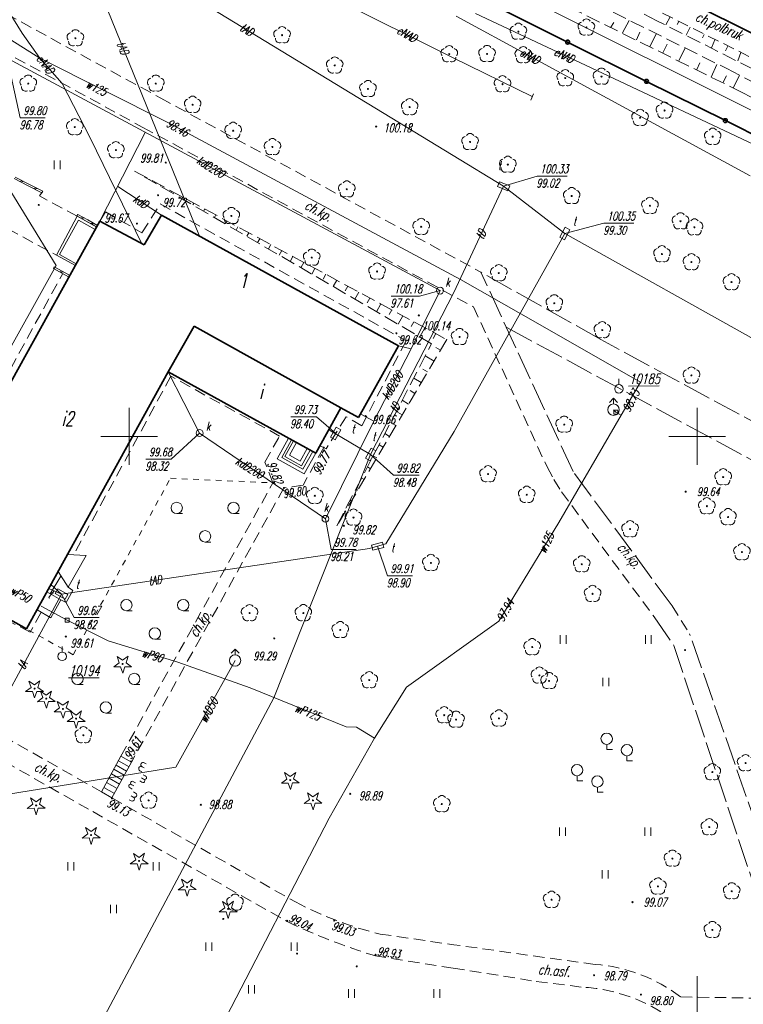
# Model space of a CAD drawing. Header units: metres. Extents: x 7502830 to 7503431, y 5814286 to 5814698.
# Tile 5 of 20: x 7502940 to 7503004, y 5814550 to 5814637. Entities that reach past the tile are written whole.
import ezdxf
from ezdxf.enums import TextEntityAlignment as Align

# ---------------------------------------------------------------- set-up
doc = ezdxf.new("R2010")
doc.units = ezdxf.units.M
doc.header["$MEASUREMENT"] = 0
for name, pattern in [('1', [0]), ('11', [3, 2.5, -0.5]), ('BUD', [0]), ('GDE', [0]), ('GUZ', [1, 0.5, -0.5]), ('KOC', [1.5, 1, -0.5]), ('KOJ', [0]), ('SCH', [0]), ('UEB', [0]), ('UPE', [0]), ('UPK', [0]), ('UPT', [0]), ('UPW', [0]), ('WJD', [0]), ('WSQ', [1.75, 1.25, -0.5])]:
    doc.linetypes.add(name, pattern=pattern)
doc.layers.get('0').update_dxf_attribs({"linetype": 'CONTINUOUS'})
for name, color, linetype, lineweight in [('Dzialki', 7, 'GDE', 18), ('EADTD_T_0', 7, 'CONTINUOUS', 20), ('EBTPO_L_6', 7, 'WJD', 18), ('EBUOA_T_1', 7, 'CONTINUOUS', 20), ('EBUPP_L_1', 7, 'BUD', 35), ('EDZPD_L_0', 7, 'GDE', 20), ('EUZPU_L_4', 7, 'GUZ', 18), ('KRZYZE_L_0', 7, '1', 18), ('SDROK_T_0', 7, 'CONTINUOUS', 18), ('SDROK_T_1', 7, 'CONTINUOUS', 18), ('SDRPK_L_0', 7, 'KOJ', 35), ('SDRPK_L_2', 7, 'KOC', 18), ('SDRPK_L_5', 7, '11', 18), ('SZNPS_T_0', 7, 'CONTINUOUS', 18), ('SZNPS_T_3', 7, 'CONTINUOUS', 18), ('SZOPO_L_0', 7, 'CONTINUOUS', 35), ('SZOPO_L_5', 3, 'CONTINUOUS', 18), ('SZZPZ_T_0', 3, 'CONTINUOUS', 18), ('UEEOO_T_0', 1, 'CONTINUOUS', 15), ('UEEPON_L_1', 1, 'UEB', 15), ('UKKOA_T_0', 3, 'CONTINUOUS', 15), ('UKKOC_T_0', 3, 'CONTINUOUS', 15), ('UKKOO_T_0', 3, 'CONTINUOUS', 15), ('UKKPA_T_1', 7, 'CONTINUOUS', 18), ('UKKPOD_L_1', 3, 'UPK', 18), ('UTTOA_T_0', 30, 'CONTINUOUS', 15), ('UTTOC_T_0', 30, 'CONTINUOUS', 15), ('UTTOO_T_0', 30, 'CONTINUOUS', 15), ('UTTPA_T_1', 30, 'CONTINUOUS', 18), ('UTTPO_L_1', 30, 'UPT', 15), ('UTTPO_L_2', 30, 'UPT', 18), ('UWWOC_T_0', 150, 'CONTINUOUS', 15), ('UWWOO_T_0', 150, 'CONTINUOUS', 15), ('UWWPA_T_0', 150, 'CONTINUOUS', 18), ('UWWPO_L_0', 150, 'UPW', 15), ('UWWPO_L_1', 150, 'UPW', 15), ('WUKOS_T_1', 7, 'CONTINUOUS', 15), ('WUKPS_L_6', 7, 'WSQ', 18), ('WWRPH_T_1', 7, 'CONTINUOUS', 18)]:
    doc.layers.add(name, color=color, linetype=linetype, lineweight=lineweight)
doc.styles.get("Standard").update_dxf_attribs({"font": 'Simplex.SHX', "width": 0.75})

# ---------------------------------------------------------------- blocks, each defined once
blk = doc.blocks.new('OSM')
at = {"linetype": 'Continuous'}
blk.add_line((0, 0.375), (0, 0.875), dxfattribs=at)
blk.add_circle((0, 0), 0.375, dxfattribs=at)
blk = doc.blocks.new('DLI')
at = {"color": 8, "linetype": 'Continuous', "lineweight": 5}
blk.add_circle((0, 0), 0.045, dxfattribs=at)
for centre, start, end in [((-0.357, 0.116), 102.14447, 221.86002), ((0, 0.375), 30.14012, 149.85988), ((0.357, 0.116), 318.13998, 77.85553), ((-0.22, -0.303), 174.14818, 293.85423), ((0.22, -0.303), 246.14577, 5.85182)]:
    blk.add_arc(centre, 0.375, start, end, dxfattribs=at)
blk = doc.blocks.new('LSL')
at = {"color": 8, "linetype": 'Continuous', "lineweight": 5}
for p, q in [((-0.893, 0.95), (-0.893, 0.5)), ((-0.893, 0.5), (-0.393, 0.5)), ((0.893, -0.05), (0.893, -0.5)), ((0.893, -0.5), (1.393, -0.5))]:
    blk.add_line(p, q, dxfattribs=at)
for centre in [(-0.893, 1.449), (0.893, 0.449)]:
    blk.add_arc(centre, 0.501, 274.09078, 265.90922, dxfattribs=at)
blk = doc.blocks.new('TRA')
at = {"color": 8, "linetype": 'Continuous', "lineweight": 5}
for p, q in [((-4.0125, 1.178325), (-4.0125, 1.928325)), ((-3.4875, 1.178325), (-3.4875, 1.928325)), ((3.4875, 1.178325), (3.4875, 1.928325)), ((4.0125, 1.178325), (4.0125, 1.928325)), ((-0.2625, -2.571675), (-0.2625, -1.821675)), ((0.2625, -2.571675), (0.2625, -1.821675))]:
    blk.add_line(p, q, dxfattribs=at)
blk = doc.blocks.new('DIG')
at = {"color": 8, "linetype": 'Continuous', "lineweight": 5}
for p, q in [((-0.78225, -0.26495), (-0.3012, 0.09375)), ((-0.3012, 0.09375), (-0.4937, 0.6621)), ((-0.4937, 0.6621), (-0.0039, 0.31545)), ((-0.0039, 0.31545), (0.4771, 0.67415)), ((0.4771, 0.67415), (0.2988, 0.1012)), ((0.2988, 0.1012), (0.7886, -0.24545)), ((-0.18225, -0.2575), (-0.78225, -0.26495)), ((0.01025, -0.82585), (-0.18225, -0.2575)), ((0.1886, -0.2529), (0.01025, -0.82585)), ((0.7886, -0.24545), (0.1886, -0.2529))]:
    blk.add_line(p, q, dxfattribs=at)
blk.add_circle((0, 0), 0.045, dxfattribs=at)
blk = doc.blocks.new('TRA1')
at = {"color": 8, "linetype": 'Continuous', "lineweight": 5}
for p, q in [((-0.2625, -0.375), (-0.2625, 0.375)), ((0.2625, -0.375), (0.2625, 0.375))]:
    blk.add_line(p, q, dxfattribs=at)
blk = doc.blocks.new('DLN')
at = {"color": 8, "linetype": 'Continuous', "lineweight": 5}
for centre, start, end in [((-0.357, 0.116), 102.14447, 221.86002), ((0, 0.375), 30.14012, 149.85988), ((0.357, 0.116), 318.13998, 77.85553), ((-0.22, -0.303), 174.14818, 293.85423), ((0.22, -0.303), 246.14577, 5.85182)]:
    blk.add_arc(centre, 0.375, start, end, dxfattribs=at)
blk = doc.blocks.new('LZA')
at = {"color": 8, "linetype": 'Continuous', "lineweight": 5}
for p, q in [((-2.5, 0.53555), (-2, 0.53555)), ((2.5, 0.53555), (3, 0.53555)), ((0, -1.96445), (0.5, -1.96445))]:
    blk.add_line(p, q, dxfattribs=at)
for centre in [(-2.5, 1.03555), (2.5, 1.03555), (0, -1.46445)]:
    blk.add_circle(centre, 0.5, dxfattribs=at)
blk = doc.blocks.new('WLZ')
at = {"linetype": 'Continuous'}
blk.add_circle((0, 0), 0.3, dxfattribs=at)
blk = doc.blocks.new('WLD')
at = {"linetype": 'Continuous'}
for p, q in [((0.5, 0.233), (-0.5, 0.233)), ((-0.5, 0.233), (-0.5, -0.233)), ((0.5, -0.233), (0.5, 0.233)), ((-0.5, -0.233), (0.5, -0.233))]:
    blk.add_line(p, q, dxfattribs=at)
blk = doc.blocks.new('HYP')
at = {"linetype": 'Continuous'}
for p, q in [((0, 1), (-0.35355, 0.64645)), ((0, 1), (0.35355, 0.64645)), ((0, 0.5), (0, 1))]:
    blk.add_line(p, q, dxfattribs=at)
blk.add_circle((0, 0), 0.5, dxfattribs=at)
blk = doc.blocks.new('ZAS')
at = {"linetype": 'Continuous'}
for p, q in [((0.175, 0.175), (-0.175, 0.175)), ((-0.175, 0.175), (-0.175, -0.175)), ((0.175, -0.175), (0.175, 0.175)), ((-0.175, -0.175), (0.175, -0.175))]:
    blk.add_line(p, q, dxfattribs=at)
blk = doc.blocks.new('WSP')
at = {"linetype": 'Continuous'}
blk.add_circle((0, 0), 0.045, dxfattribs=at)
blk = doc.blocks.new('fdsfdsgdgfd')
at = {"layer": 'Dzialki', "color": 8}
blk.add_line((70.39, 55.51), (-300.47, 241.21), dxfattribs=at)
at = {"layer": 'EBTPO_L_6', "color": 8, "linetype": '11'}
for p, q in [((-306.466, 205.721), (-305.25, 205.097)), ((-306.398, 205.855), (-305.182, 205.231)), ((-305.98, 205.472), (-305.79, 205.543)), ((-305.858, 205.409), (-305.668, 205.48)), ((-305.25, 205.097), (-304.034, 204.473)), ((-305.182, 205.231), (-303.966, 204.607)), ((-304.764, 204.848), (-304.574, 204.919)), ((-304.642, 204.785), (-304.452, 204.856)), ((-303.966, 204.607), (-304.034, 204.473)), ((-300.873, 202.563), (-300.946, 202.432)), ((-300.946, 202.432), (-300.075, 201.948)), ((-300.873, 202.563), (-300.002, 202.079)), ((-300.597, 202.238), (-300.437, 202.321)), ((-300.51, 202.19), (-300.35, 202.273)), ((-300.075, 201.948), (-299.204, 201.463)), ((-300.002, 202.079), (-299.131, 201.594)), ((-299.726, 201.754), (-299.566, 201.837)), ((-299.639, 201.705), (-299.479, 201.788)), ((-299.131, 201.594), (-299.204, 201.463)), ((-302.941, 197.951), (-303.014, 197.82)), ((-303.014, 197.82), (-301.689, 197.08)), ((-302.941, 197.951), (-301.616, 197.211)), ((-302.484, 197.524), (-302.279, 197.581)), ((-302.352, 197.45), (-302.146, 197.507)), ((-301.616, 197.211), (-301.689, 197.08))]:
    blk.add_line(p, q, dxfattribs=at)
at = {"layer": 'EBTPO_L_6', "color": 8, "linetype": 'SCH'}
for p, q in [((-302.76, 198.98), (-300.92, 202.4)), ((-302.473, 199.029), (-300.811, 202.05)), ((-300.92, 202.4), (-299.194, 201.443)), ((-300.811, 202.05), (-299.347, 201.239)), ((-301.09, 198.066), (-302.76, 198.98)), ((-301.009, 198.218), (-302.473, 199.029)), ((-282.33, 182.869), (-283.336, 181.043)), ((-282.067, 182.724), (-282.929, 181.161)), ((-281.888, 182.625), (-282.641, 181.26)), ((-281.626, 182.481), (-282.233, 181.378)), ((-282.929, 181.161), (-281.061, 180.132)), ((-282.641, 181.26), (-281.173, 180.451)), ((-282.233, 181.378), (-281.291, 180.859)), ((-281.291, 180.859), (-280.684, 181.962)), ((-281.173, 180.451), (-280.421, 181.817)), ((-281.061, 180.132), (-280.2, 181.695)), ((-280.943, 179.724), (-279.937, 181.55)), ((-283.336, 181.043), (-280.943, 179.724)), ((-301.772, 172.647), (-300.134, 172.534)), ((-300.134, 172.534), (-301.733, 169.749)), ((-303.293, 169.164), (-302.362, 170.741)), ((-301.733, 169.749), (-302.609, 171.131)), ((-302.357, 168.647), (-303.601, 169.334)), ((-301.318, 169.479), (-301.899, 168.398)), ((-301.733, 169.749), (-301.318, 169.479)), ((-303.25, 167.047), (-302.357, 168.647)), ((-301.899, 168.398), (-302.357, 168.647)), ((-304.461, 167.777), (-303.25, 167.047))]:
    blk.add_line(p, q, dxfattribs=at)
at = {"layer": 'EBTPO_L_6', "color": 8, "linetype": 'WJD'}
for p, q in [((-298.78, 151.74), (-297.08, 154.88)), ((-296.16, 154.35), (-297.88, 151.21)), ((-297.285, 154.487), (-296.365, 153.957)), ((-297.08, 154.88), (-296.16, 154.35)), ((-297.717, 153.727), (-296.797, 153.197)), ((-297.501, 154.09), (-296.581, 153.56)), ((-298.334, 152.555), (-297.414, 152.025)), ((-298.128, 152.938), (-297.208, 152.408)), ((-297.918, 153.33), (-296.998, 152.8)), ((-297.88, 151.21), (-298.78, 151.74)), ((-298.57, 152.134), (-297.65, 151.604))]:
    blk.add_line(p, q, dxfattribs=at)
at = {"layer": 'EBUPP_L_1', "color": 8, "linetype": 'BUD'}
for p, q in [((-298.927, 201.974), (-315.651, 171.796)), ((-295.032, 199.889), (-298.927, 201.974)), ((-293.494, 202.514), (-295.032, 199.889)), ((-293.494, 202.514), (-272.659, 191.011)), ((-290.639, 192.744), (-292.911, 188.699)), ((-290.639, 192.744), (-277.711, 185.543)), ((-272.659, 191.011), (-276.163, 184.679)), ((-305.395, 166.084), (-292.911, 188.699)), ((-292.911, 188.699), (-279.937, 181.55)), ((-279.937, 181.55), (-277.711, 185.542)), ((-277.711, 185.542), (-276.163, 184.679)), ((-315.651, 171.796), (-305.395, 166.084))]:
    blk.add_line(p, q, dxfattribs=at)
at = {"layer": 'EDZPD_L_0', "color": 8, "linetype": 'GDE'}
blk.add_line((70.387, 55.505), (-300.466, 241.208), dxfattribs=at)
at = {"layer": 'EUZPU_L_4', "color": 8, "linetype": 'GUZ'}
for p, q in [((-301.28, 163.813), (-292.709, 179.341)), ((-292.709, 179.341), (-283.7, 178.94)), ((-301.28, 163.813), (-305.395, 166.084))]:
    blk.add_line(p, q, dxfattribs=at)
at = {"layer": 'KRZYZE_L_0', "color": 8, "linetype": '1'}
for p, q in [((-296.36, 180.53), (-296.36, 185.53)), ((-246.36, 180.53), (-246.36, 185.53)), ((-298.86, 183.03), (-293.86, 183.03)), ((-248.86, 183.03), (-243.86, 183.03)), ((-246.36, 130.53), (-246.36, 135.53))]:
    blk.add_line(p, q, dxfattribs=at)
at = {"layer": 'SDRPK_L_0', "color": 8, "linetype": 'KOJ'}
blk.add_line((-169.836, 182.624), (-277.561, 236.544), dxfattribs=at)
at = {"layer": 'SDRPK_L_2', "color": 8, "linetype": 'KOC'}
for p, q in [((-309.82, 221.66), (-293.58, 212.81)), ((-170.692, 180.926), (-249.922, 220.542)), ((-309.01, 217.8), (-295.15, 210.23)), ((-293.58, 212.81), (-265.39, 197.48)), ((-295.15, 210.23), (-266.04, 194.42)), ((-304.24, 204.19), (-304, 204.54)), ((-300.92, 202.4), (-304.24, 204.19)), ((-307.03, 201.3), (-302.76, 198.98)), ((-266.04, 194.42), (-259.575, 180.343)), ((-284.42, 180.77), (-283.107, 183.061)), ((-279.23, 182.05), (-281.04, 178.75)), ((-279.23, 182.05), (-279.57, 182.205)), ((-279.23, 182.05), (-279.009, 181.949)), ((-283.7, 178.94), (-284.42, 180.77)), ((-259.575, 180.343), (-258.98, 179.23)), ((-297.08, 154.88), (-283.7, 178.94)), ((-281.04, 178.75), (-282.73, 178.5)), ((-258.98, 179.23), (-258.29, 178.14)), ((-282.73, 178.5), (-296.16, 154.35)), ((-258.29, 178.14), (-250.14, 167.14)), ((-248.56, 168.11), (-246.979, 165.586)), ((-313.98, 160.34), (-298.78, 151.74)), ((-315.14, 158.85), (-299.56, 150)), ((-297.88, 151.21), (-281.72, 142.05)), ((-299.56, 150), (-282.44, 140.33)), ((-274.27, 139.23), (-267.773, 138.283)), ((-267.839, 136.221), (-274.67, 137.3))]:
    blk.add_line(p, q, dxfattribs=at)
for centre, radius, start, end in [((-266.632, 170.66), 32.345, 242.19383, 256.3405), ((-259.15, 188.577), 53.575, 244.23205, 253.16022)]:
    blk.add_arc(centre, radius, start, end, dxfattribs=at)
at = {"layer": 'SDRPK_L_5', "color": 8, "linetype": 'KOC'}
for p, q in [((-295.226, 200.957), (-293.63, 203.485)), ((-293.63, 203.485), (-271.98, 191.45)), ((-298.927, 201.974), (-298.451, 202.786)), ((-298.451, 202.786), (-295.226, 200.957)), ((-312.545, 178.482), (-302.236, 197.298)), ((-271.98, 191.45), (-275.87, 183.968)), ((-292.677, 188.319), (-301.216, 172.668)), ((-283.107, 183.061), (-292.677, 188.319)), ((-277.266, 184.766), (-279.009, 181.949)), ((-275.87, 183.968), (-277.266, 184.766)), ((-305.06, 165.788), (-308.967, 167.845)), ((-304.125, 167.514), (-305.06, 165.788)), ((-255.336, 136.556), (-267.773, 138.283)), ((-267.839, 136.221), (-260.523, 135.059)), ((-260.523, 135.059), (-256.566, 134.561)), ((-237.81, 133.525), (-247.82, 133.697))]:
    blk.add_line(p, q, dxfattribs=at)
at = {"layer": 'SDRPK_L_5', "color": 8, "linetype": '11'}
for p, q in [((-254.841, 191.555), (-265.39, 197.48)), ((-257.281, 179.931), (-265.39, 197.48)), ((-263.124, 192.609), (-199.555, 158.294)), ((-221.532, 173.577), (-254.841, 191.555)), ((-248.56, 168.11), (-257.281, 179.931)), ((-250.14, 167.14), (-248.409, 164.624)), ((-237.106, 137.158), (-247.02, 165.664)), ((-248.409, 164.624), (-239.076, 136.688))]:
    blk.add_line(p, q, dxfattribs=at)
at = {"layer": 'SDRPK_L_5', "color": 8, "linetype": 'KOC'}
for centre, radius, start, end in [((-256.43, 122.371), 14.227, 52.76073, 85.59083), ((-257.271, 119.884), 14.693, 46.6662, 87.24951)]:
    blk.add_arc(centre, radius, start, end, dxfattribs=at)
at = {"layer": 'SZOPO_L_0', "color": 8}
for p, q in [((-264.47, 221.08), (-257.757, 217.736)), ((-257.757, 217.736), (-250.818, 214.28)), ((-250.818, 214.28), (-243.878, 210.823)), ((-243.878, 210.823), (-236.939, 207.367))]:
    blk.add_line(p, q, dxfattribs=at)
for centre in [(-257.757, 217.736), (-250.818, 214.28), (-243.878, 210.823)]:
    blk.add_circle(centre, 0.17, dxfattribs=at)
at = {"layer": 'SZOPO_L_5', "color": 8}
for p, q in [((-294.848, 154.201), (-295.022, 154.3)), ((-295.242, 153.505), (-295.416, 153.603)), ((-295.045, 153.853), (-295.219, 153.952)), ((-295.788, 152.541), (-295.962, 152.639)), ((-295.245, 152.597), (-295.423, 152.698)), ((-295.089, 152.873), (-295.267, 152.973)), ((-294.933, 153.148), (-295.111, 153.249)), ((-296.1, 151.989), (-296.274, 152.088)), ((-295.944, 152.265), (-296.118, 152.364)), ((-295.969, 151.733), (-295.795, 151.635)), ((-296.363, 151.037), (-296.189, 150.939)), ((-296.166, 151.385), (-295.992, 151.287))]:
    blk.add_line(p, q, dxfattribs=at)
for centre, radius, start, end in [((-295.12, 154.126), 0.2, 60.49107, 240.49107), ((-295.317, 153.777), 0.2, 60.49107, 240.49107), ((-296.072, 152.52), 0.163, 47.21574, 253.7664), ((-295.135, 152.717), 0.163, 227.21574, 73.7664), ((-294.979, 152.992), 0.163, 227.21574, 73.7664), ((-296.228, 152.244), 0.163, 47.21574, 253.7664), ((-296.09, 151.113), 0.2, 240.49107, 60.49107), ((-295.893, 151.461), 0.2, 240.49107, 60.49107)]:
    blk.add_arc(centre, radius, start, end, dxfattribs=at)
at = {"layer": 'UEEPON_L_1', "color": 8, "linetype": 'UPE'}
for p, q in [((-311.205, 227.297), (-305.762, 218.519)), ((-281.622, 223.245), (-267.825, 216.338)), ((-255.194, 215.247), (-265.877, 220.254)), ((-261.079, 216.495), (-267.561, 220.025)), ((-304.202, 216.32), (-302.257, 214.097)), ((-267.825, 216.338), (-260.867, 212.96)), ((-241.687, 205.961), (-261.079, 216.495)), ((-237.568, 206.936), (-255.194, 215.247)), ((-302.257, 214.097), (-299.796, 209.309)), ((-260.997, 212.623), (-260.75, 213.168)), ((-299.796, 209.309), (-295.239, 199.965))]:
    blk.add_line(p, q, dxfattribs=at)
at = {"layer": 'UEEPON_L_1', "color": 8, "linetype": 'UEB'}
blk.add_line((-305.762, 218.519), (-304.202, 216.32), dxfattribs=at)
at = {"layer": 'UKKOC_T_0', "color": 8, "linetype": 'Continuous', "lineweight": 0}
for p, q in [((-307.092, 216.309), (-305.935, 211.073)), ((-305.935, 211.073), (-303.737, 211.073)), ((-273.302, 195.385), (-270.805, 195.385)), ((-268.99, 195.86), (-270.805, 195.385)), ((-290.154, 183.324), (-292.65, 181.027)), ((-294.876, 181.026), (-292.65, 181.027)), ((-279.08, 175.777), (-278.579, 173.086)), ((-278.579, 173.086), (-276.38, 173.086))]:
    blk.add_line(p, q, dxfattribs=at)
at = {"layer": 'UKKPOD_L_1', "color": 8, "linetype": 'UPK'}
for p, q in [((-268.99, 195.86), (-307.092, 216.309)), ((-294.931, 209.782), (-298.927, 201.974)), ((-297.36, 205.036), (-293.494, 202.514)), ((-271.544, 190.74), (-268.99, 195.86)), ((-274.806, 184.359), (-271.544, 190.74)), ((-271.544, 190.74), (-272.659, 191.011)), ((-292.911, 188.699), (-290.154, 183.324)), ((-274.806, 184.359), (-275.97, 184.982)), ((-279.08, 175.777), (-274.806, 184.359)), ((-290.154, 183.324), (-279.08, 175.777))]:
    blk.add_line(p, q, dxfattribs=at)
at = {"layer": 'UTTOC_T_0', "color": 8, "linetype": 'Continuous', "lineweight": 0}
for p, q in [((-263.392, 205.045), (-260.446, 205.948)), ((-260.446, 205.948), (-257.813, 205.948)), ((-258.009, 200.889), (-254.559, 201.792)), ((-254.559, 201.792), (-251.927, 201.793)), ((-282.129, 184.762), (-279.876, 184.762)), ((-278.171, 183.282), (-279.876, 184.762)), ((-275.097, 181.431), (-273.088, 179.611)), ((-273.088, 179.611), (-270.835, 179.612)), ((-274.485, 173.357), (-273.62, 170.766)), ((-273.62, 170.766), (-271.421, 170.766)), ((-302.306, 169.148), (-301.186, 167.083)), ((-301.186, 167.083), (-298.988, 167.083))]:
    blk.add_line(p, q, dxfattribs=at)
at = {"layer": 'UTTPO_L_1', "color": 8, "linetype": 'UPT'}
for p, q in [((-290.15, 200.668), (-301.008, 227.342)), ((-299.837, 227.289), (-267.842, 207.74)), ((-263.392, 205.045), (-267.842, 207.74)), ((-263.392, 205.045), (-267.774, 195.702)), ((-263.392, 205.045), (-258.009, 200.889)), ((-258.009, 200.889), (-267.739, 183.465)), ((-258.009, 200.889), (-203.718, 170.555)), ((-267.774, 195.702), (-275.097, 181.431)), ((-275.097, 181.431), (-278.722, 183.592)), ((-273.776, 173.559), (-267.739, 183.465)), ((-275.097, 181.431), (-283.606, 160.014)), ((-274.485, 173.357), (-275.189, 173.164)), ((-274.485, 173.357), (-273.776, 173.559)), ((-275.189, 173.164), (-302.306, 169.148)), ((-325.648, 126.067), (-302.306, 169.148)), ((-283.606, 160.014), (-300.211, 128.865))]:
    blk.add_line(p, q, dxfattribs=at)
at = {"layer": 'UTTPO_L_2', "color": 8, "linetype": 'UPT'}
for p in [(-303.244, 169.98), (-303.438, 169.63)]:
    blk.add_line(p, (-302.306, 169.148), dxfattribs=at)
at = {"layer": 'UWWPO_L_0', "color": 8, "linetype": '1'}
for p, q in [((-304.206, 216.324), (-311.878, 221.126)), ((-292.895, 210.621), (-304.206, 216.324)), ((-267.197, 196.834), (-292.895, 210.621)), ((-261.876, 193.812), (-267.197, 196.834)), ((-251.353, 187.791), (-261.876, 193.812)), ((-253.042, 184.891), (-251.353, 187.791)), ((-258.54, 175.451), (-253.042, 184.891)), ((-253.72, 185.381), (-253.525, 185.173)), ((-253.525, 185.173), (-253.042, 184.891)), ((-263.808, 166.771), (-258.54, 175.451)), ((-304.104, 168.084), (-301.824, 166.865)), ((-301.824, 166.865), (-298.204, 165.036)), ((-271.946, 160.96), (-263.808, 166.771)), ((-298.204, 165.036), (-292.065, 163.147)), ((-292.065, 163.147), (-285.695, 160.898)), ((-285.695, 160.898), (-277.255, 157.47)), ((-274.755, 156.46), (-271.946, 160.96)), ((-277.255, 157.47), (-276.354, 157.43)), ((-276.354, 157.43), (-274.755, 156.46)), ((-274.755, 156.46), (-278.744, 149.44)), ((-278.744, 149.44), (-292.258, 123.321))]:
    blk.add_line(p, q, dxfattribs=at)
at = {"layer": 'UWWPO_L_1', "color": 8, "linetype": 'UPW'}
for p, q in [((-313.51, 215.509), (-302.777, 198.076)), ((-302.777, 198.076), (-316.463, 173.543)), ((-292.251, 153.928), (-287.032, 163.306)), ((-315.195, 150.2), (-292.251, 153.928))]:
    blk.add_line(p, q, dxfattribs=at)
at = {"layer": 'WUKPS_L_6', "color": 8, "linetype": 'WSQ'}
for p, q in [((-242.393, 213.304), (-270.516, 227.17)), ((-267.857, 227.364), (-243.757, 215.399)), ((-249.909, 219.621), (-264.908, 227.266)), ((-217.976, 203.53), (-249.909, 219.621)), ((-243.757, 215.399), (-220.079, 203.165)), ((-219.812, 201.669), (-242.393, 213.304)), ((-295.872, 206.379), (-268.403, 191.552)), ((-269.733, 191.186), (-295.872, 206.379)), ((-268.403, 191.552), (-278.077, 175.157)), ((-278.077, 175.157), (-269.733, 191.186))]:
    blk.add_line(p, q, dxfattribs=at)
at = {"layer": 'WUKPS_L_6', "color": 8, "linetype": '1'}
for p, q in [((-253.944, 219.036), (-253.685, 219.465)), ((-252.944, 218.543), (-252.347, 219.647)), ((-248.749, 219.946), (-249.112, 219.258)), ((-247.982, 219.544), (-248.125, 219.297)), ((-251.71, 217.946), (-251.398, 218.595)), ((-250.515, 217.361), (-249.957, 218.439)), ((-246.969, 219.037), (-247.32, 218.336)), ((-245.735, 218.401), (-245.878, 218.102)), ((-249.385, 216.803), (-248.995, 217.543)), ((-244.8, 217.947), (-245.111, 217.219)), ((-247.982, 216.102), (-247.423, 217.193)), ((-243.669, 217.388), (-243.851, 216.96)), ((-242.513, 216.83), (-242.786, 216.076)), ((-246.384, 215.309), (-246.111, 215.907)), ((-245.124, 214.66), (-244.63, 215.777)), ((-244.057, 214.21), (-243.787, 214.771)), ((-243.184, 213.711), (-242.623, 214.792)), ((-295.504, 206.18), (-295.51, 206.168)), ((-294.536, 205.658), (-294.559, 205.615)), ((-293.568, 205.135), (-293.607, 205.062)), ((-292.6, 204.613), (-292.656, 204.509)), ((-291.632, 204.09), (-291.705, 203.956)), ((-290.664, 203.568), (-290.753, 203.403)), ((-289.697, 203.045), (-289.802, 202.85)), ((-288.729, 202.523), (-288.85, 202.298)), ((-287.761, 202.001), (-287.899, 201.745)), ((-286.793, 201.478), (-286.948, 201.192)), ((-285.825, 200.956), (-285.996, 200.639)), ((-284.857, 200.433), (-285.045, 200.086)), ((-283.889, 199.911), (-284.093, 199.533)), ((-282.921, 199.388), (-283.142, 198.98)), ((-281.953, 198.866), (-282.19, 198.427)), ((-280.985, 198.344), (-281.212, 197.924)), ((-280.018, 197.821), (-280.288, 197.321)), ((-279.05, 197.299), (-279.276, 196.879)), ((-278.082, 196.776), (-278.385, 196.215)), ((-277.114, 196.254), (-277.34, 195.834)), ((-276.146, 195.732), (-276.482, 195.109)), ((-275.178, 195.209), (-275.405, 194.789)), ((-274.21, 194.687), (-274.579, 194.003)), ((-273.242, 194.164), (-273.469, 193.745)), ((-272.274, 193.642), (-272.676, 192.897)), ((-271.306, 193.119), (-271.533, 192.7)), ((-270.339, 192.597), (-270.774, 191.791)), ((-269.371, 192.075), (-269.597, 191.655)), ((-268.962, 190.605), (-269.375, 190.849)), ((-269.521, 189.658), (-270.292, 190.113)), ((-270.08, 188.71), (-270.493, 188.954)), ((-270.638, 187.763), (-271.309, 188.159)), ((-271.197, 186.816), (-271.611, 187.06)), ((-271.756, 185.868), (-272.326, 186.205)), ((-272.315, 184.921), (-272.728, 185.165)), ((-272.874, 183.974), (-273.343, 184.251)), ((-273.433, 183.027), (-273.846, 183.27)), ((-273.992, 182.079), (-274.36, 182.296)), ((-274.551, 181.132), (-274.869, 181.319)), ((-275.11, 180.185), (-275.377, 180.342)), ((-275.669, 179.237), (-275.886, 179.365)), ((-276.228, 178.29), (-276.394, 178.388)), ((-276.787, 177.343), (-276.903, 177.411)), ((-277.346, 176.396), (-277.412, 176.434)), ((-277.905, 175.448), (-277.92, 175.457))]:
    blk.add_line(p, q, dxfattribs=at)
blk.add_point((-268.403, 191.552), dxfattribs=at)
blk.add_point((-268.403, 191.552), dxfattribs=at)
at = {"layer": 'SZNPS_T_0', "color": 8, "rotation": 0.009142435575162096}
for p in [(-253.241, 187.221), (-302.247, 163.67)]:
    blk.add_blockref('OSM', p, dxfattribs=at)
at = {"layer": 'SZZPZ_T_0', "color": 8, "rotation": 0.009142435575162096}
for name, p in [('DLI', (-262.094, 218.655)), ('DLI', (-256.11, 219.019)), ('DLI', (-301.088, 218.076)), ('DLI', (-282.892, 218.345)), ('DLI', (-268.181, 216.676)), ('DLI', (-264.854, 216.692)), ('DLI', (-261.661, 216.593)), ('DLI', (-278.263, 215.686)), ('DLI', (-257.97, 214.565)), ('DLI', (-254.778, 214.699)), ('DLI', (-305.237, 214.085)), ('DLI', (-294.011, 214.087)), ('DLI', (-275.336, 213.611)), ('DLI', (-263.49, 214.032)), ('DLI', (-290.765, 212.225)), ('DLI', (-271.665, 212.016)), ('DLI', (-249.232, 211.715)), ('DLI', (-251.385, 211.075)), ('DLI', (-301.14, 210.255)), ('DLI', (-287.2, 209.938)), ('DLI', (-244.992, 209.409)), ('DLI', (-297.522, 208.234)), ('DLI', (-283.742, 208.502)), ('DLI', (-266.349, 208.944)), ('TRA1', (-302.695, 206.932)), ('DLI', (-263.023, 206.949)), ('DLI', (-277.197, 204.779)), ('DLI', (-257.403, 204.19)), ('DLI', (-250.519, 203.327)), ('DLI', (-287.359, 202.436)), ('DLI', (-270.652, 201.481)), ('DLI', (-247.826, 201.964)), ('DLI', (-246.595, 201.432)), ('DLI', (-280.282, 198.766)), ('DLI', (-249.455, 199.071)), ('DLI', (-246.861, 198.373)), ('DLI', (-274.535, 197.543)), ('DLI', (-263.82, 197.406)), ('DLI', (-243.336, 196.611)), ('DLI', (-258.931, 194.746)), ('DLI', (-267.269, 191.783)), ('DLI', (-254.707, 192.386)), ('DLI', (-246.859, 188.397)), ('DLI', (-258.063, 184.07)), ('DLI', (-264.766, 179.706)), ('DLI', (-244.07, 179.443)), ('DLI', (-280.012, 177.803)), ('DLI', (-261.361, 177.898)), ('LZA', (-289.671, 175.698)), ('DLI', (-245.506, 176.889)), ('DLI', (-276.607, 175.889)), ('DLI', (-243.643, 175.932)), ('DLI', (-252.262, 174.866)), ('DLI', (-242.419, 172.846)), ('DLI', (-269.796, 171.899)), ('DLI', (-256.518, 171.78)), ('DLI', (-255.56, 169.173)), ('LZA', (-294.095, 167.149)), ('DLI', (-285.757, 167.481)), ('DLI', (-281.022, 167.482)), ('DLI', (-277.776, 165.992)), ('TRA', (-254.406, 163.604)), ('DLI', (-260.88, 164.49)), ('DIG', (-296.929, 163.004)), ('LZA', (-298.406, 160.643)), ('DLI', (-275.221, 161.577)), ('DLI', (-260.241, 161.99)), ('DLI', (-259.39, 161.511)), ('DIG', (-304.683, 160.835)), ('DIG', (-303.653, 159.945)), ('DIG', (-302.183, 159.046)), ('DIG', (-301.023, 158.186)), ('DLI', (-268.623, 158.492)), ('DLI', (-267.583, 158.104)), ('DLI', (-263.805, 158.211)), ('DLI', (-300.386, 156.731)), ('LSL', (-253.43, 154.968)), ('DLI', (-242.097, 154.278)), ('DIG', (-282.174, 152.779)), ('LSL', (-256.036, 152.201)), ('DLI', (-245.023, 153.479)), ('DLI', (-294.639, 150.986)), ('DIG', (-280.174, 150.99)), ('DIG', (-304.54, 150.553)), ('DLI', (-268.835, 150.671)), ('DLI', (-245.288, 148.638)), ('DIG', (-299.7, 147.941)), ('TRA', (-254.457, 146.685)), ('DLI', (-248.533, 145.87)), ('DIG', (-295.477, 145.661)), ('TRA', (-297.737, 143.63)), ('DIG', (-291.253, 143.381)), ('DLI', (-249.81, 143.423)), ('DLI', (-259.174, 142.251)), ('DLI', (-243.319, 142.998)), ('DLN', (-287.037, 142.001)), ('DIG', (-287.646, 141.434)), ('DLI', (-245.021, 139.593)), ('TRA', (-285.586, 136.561)), ('TRA', (-273.024, 132.445))]:
    blk.add_blockref(name, p, dxfattribs=at)
at = {"layer": 'UKKPA_T_1', "color": 8, "rotation": 0.009142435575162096}
for p in [(-268.99, 195.86), (-290.154, 183.324), (-279.08, 175.777)]:
    blk.add_blockref('WLZ', p, dxfattribs=at)
at = {"layer": 'UTTPA_T_1', "color": 8}
for p, rotation in [((-263.392, 205.045), 337.7601271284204), ((-258.009, 200.889), 61.19848494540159), ((-278.171, 183.282), 60.38552850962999), ((-275.097, 181.431), 60.75750061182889), ((-274.485, 173.357), 15.07765989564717), ((-302.306, 169.148), 330.1331707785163)]:
    blk.add_blockref('WLD', p, dxfattribs=dict(at, rotation=rotation))
at = {"layer": 'UWWOO_T_0', "color": 8, "rotation": 0.009142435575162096}
for name, p in [('HYP', (-253.72, 185.381)), ('ZAS', (-253.525, 185.173)), ('ZAS', (-301.824, 166.865))]:
    blk.add_blockref(name, p, dxfattribs=at)
at = {"layer": 'UWWPA_T_0', "color": 8, "rotation": 0.009142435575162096}
blk.add_blockref('HYP', (-287.032, 163.306), dxfattribs=at)
at = {"layer": 'WUKOS_T_1', "color": 8, "rotation": 0.009142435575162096}
for p in [(-283.688, 178.957), (-282.73, 178.5), (-282.441, 140.398), (-278.295, 140.42), (-274.663, 137.399)]:
    blk.add_blockref('WSP', p, dxfattribs=at)
at = {"layer": 'WWRPH_T_1', "color": 8}
for p, rotation in [((-274.612, 210.294), 0.009142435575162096), ((-293.128, 207.13), 0.009142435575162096), ((-293.805, 204.251), 0.009142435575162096), ((-304.306, 203.402), 0.009142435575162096), ((-295.668, 201.767), 0.009142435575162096), ((-270.857, 193.684), 0.009142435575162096), ((-272.833, 192.103), 0.009142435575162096), ((-275.542, 184.82), 0.009142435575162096), ((-279.23, 182.05), 269.9999974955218), ((-247.37, 178.163), 0.009142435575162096), ((-277.459, 175.166), 0.009142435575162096), ((-301.928, 165.41), 0.009142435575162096), ((-283.581, 165.243), 0.009142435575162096), ((-247.425, 164.219), 0.009142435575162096), ((-296.177, 154.425), 0.009142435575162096), ((-297.863, 151.161), 0.009142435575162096), ((-276.891, 151.569), 0.009142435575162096), ((-290.045, 150.607), 0.009142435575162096), ((-252.05, 142.032), 0.009142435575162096), ((-288.067, 140.559), 0.009142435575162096), ((-281.574, 137.511), 0.009142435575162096), ((-276.324, 136.383), 0.009142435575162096), ((-255.436, 135.596), 0.009142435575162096), ((-251.315, 133.903), 0.009142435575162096)]:
    blk.add_blockref('WSP', p, dxfattribs=dict(at, rotation=rotation))
at = {"layer": 'EADTD_T_0', "color": 8, "lineweight": 13, "oblique": 15, "width": 0.7}
blk.add_text('1', height=1.25, dxfattribs=at).set_placement((-286.328, 196.11), align=Align.CENTER)
at = {"layer": 'EBUOA_T_1', "color": 8, "lineweight": 13, "oblique": 15, "width": 0.7}
for s, p in [('i', (-284.772, 186.999)), ('i2', (-301.797, 184.613))]:
    blk.add_text(s, height=1.25, rotation=0.00914, dxfattribs=at).set_placement(p, align=Align.MIDDLE)
at = {"layer": 'SDROK_T_0', "color": 8, "oblique": 15, "width": 0.7}
for rotation, p in [(331.01118, (-279.745, 202.768)), (309.19327, (-252.417, 172.453))]:
    blk.add_text('ch.kp.', height=0.9, rotation=rotation, dxfattribs=at).set_placement(p, align=Align.MIDDLE)
at = {"layer": 'SDROK_T_1', "color": 8, "lineweight": 9, "oblique": 15, "width": 0.7}
for s, rotation, p in [('ch.polbruk', 335.94352, (-244.485, 219.044)), ('ch.kp.', 57.54002, (-289.996, 166.49)), ('ch.kp.', 333.44, (-303.523, 153.372)), ('ch.asf.', 355.03941, (-258.939, 136.026))]:
    blk.add_text(s, height=0.9, rotation=rotation, dxfattribs=at).set_placement(p, align=Align.MIDDLE)
at = {"layer": 'SZNPS_T_3', "color": 8, "oblique": 15, "width": 0.7}
for s, p in [('%%U10185', (-252.342, 187.645)), ('%%U10194', (-301.655, 161.957))]:
    blk.add_text(s, height=0.9, rotation=0.00914, dxfattribs=at).set_placement(p)
at = {"layer": 'UEEOO_T_0', "color": 8, "lineweight": 9, "oblique": 15, "width": 0.7}
for rotation, p in [(330.26916, (-271.906, 218.438)), (331.70164, (-261.079, 216.495)), (334.12213, (-258.063, 216.578)), (307.48922, (-303.73, 215.789))]:
    blk.add_text('eNAD', height=0.75, rotation=rotation, dxfattribs=at).set_placement(p, align=Align.MIDDLE)
at = {"layer": 'UKKOA_T_0', "color": 8, "lineweight": 9, "oblique": 15, "width": 0.7}
for p in [(-268.509, 196.229), (-289.589, 183.557), (-279.213, 176.409)]:
    blk.add_text('k', height=0.75, rotation=0.00914, dxfattribs=at).set_placement(p)
at = {"layer": 'UKKOC_T_0', "color": 8, "lineweight": 9, "oblique": 15, "width": 0.7}
for s, p in [('99.80', (-305.668, 212.073)), ('96.78', (-306.002, 210.823)), ('100.18', (-273.034, 196.385)), ('97.61', (-273.369, 195.135)), ('99.68', (-294.608, 182.026)), ('98.32', (-294.943, 180.776)), ('99.78', (-278.311, 174.086)), ('98.21', (-278.646, 172.836))]:
    blk.add_text(s, height=0.75, rotation=0.00914, dxfattribs=at).set_placement(p, align=Align.TOP_LEFT)
at = {"layer": 'UKKOO_T_0', "color": 8, "lineweight": 9, "oblique": 15, "width": 0.7}
for s, rotation, p in [('kdD200', 328.21025, (-289.17, 206.738)), ('kdD', 325.72229, (-295.332, 203.707)), ('kdD200', 59.24658, (-273.189, 187.516)), ('kdD200', 328.10106, (-285.758, 180.265))]:
    blk.add_text(s, height=0.75, rotation=rotation, dxfattribs=at).set_placement(p, align=Align.MIDDLE)
at = {"layer": 'UTTOA_T_0', "color": 8, "lineweight": 9, "oblique": 15, "width": 0.7}
for p in [(-263.884, 206.494), (-257.286, 201.6), (-276.779, 183.324), (-274.95, 182.638), (-273.298, 172.852), (-301.043, 169.647)]:
    blk.add_text('t', height=0.75, rotation=0.00914, dxfattribs=at).set_placement(p)
at = {"layer": 'UTTOC_T_0', "color": 8, "lineweight": 9, "oblique": 15, "width": 0.7}
for s, p in [('100.33', (-260.178, 206.948)), ('99.02', (-260.513, 205.698)), ('100.35', (-254.292, 202.792)), ('99.30', (-254.626, 201.542)), ('99.73', (-281.861, 185.762)), ('98.40', (-282.196, 184.512)), ('99.82', (-272.82, 180.611)), ('98.48', (-273.155, 179.361)), ('99.91', (-273.352, 171.766)), ('98.90', (-273.687, 170.516)), ('99.67', (-300.918, 168.083)), ('98.62', (-301.253, 166.833))]:
    blk.add_text(s, height=0.75, rotation=0.00914, dxfattribs=at).set_placement(p, align=Align.TOP_LEFT)
at = {"layer": 'UTTOO_T_0', "color": 8, "lineweight": 9, "oblique": 15, "width": 0.7}
for s, rotation, p in [('tAD', 329.66591, (-286.003, 218.831)), ('tAD', 293.7119, (-296.909, 217.234)), ('tD', 64.23997, (-265.383, 200.804)), ('tD', 59.99093, (-272.956, 185.572)), ('tAD', 8.88981, (-294.079, 170.361))]:
    blk.add_text(s, height=0.75, rotation=rotation, dxfattribs=at).set_placement(p, align=Align.MIDDLE)
blk.add_text('t', height=0.75, rotation=335.3618, dxfattribs=at).set_placement((-303.402, 169.217), align=Align.MIDDLE_LEFT)
blk.add_text('tA', height=0.75, rotation=61.70854, dxfattribs=at).set_placement((-305.571, 162.428))
at = {"layer": 'UWWOC_T_0', "color": 8, "lineweight": 9, "oblique": 15, "width": 0.7}
for s, rotation, p in [('98.46', 330.26428, (-293.164, 210.36)), ('98.73', 62.99663, (-252.296, 185.097)), ('97.94', 61.01333, (-263.413, 166.65))]:
    blk.add_text(s, height=0.75, rotation=rotation, dxfattribs=at).set_placement(p)
at = {"layer": 'UWWOO_T_0', "color": 8, "lineweight": 9, "oblique": 15, "width": 0.7}
for rotation, p in [(333.4441, (-299.403, 213.371)), (64.1883, (-259.321, 173.506))]:
    blk.add_text('w125', height=0.75, rotation=rotation, dxfattribs=at).set_placement(p, align=Align.CENTER)
for s, rotation, p in [('wP50', 331.85846, (-306.927, 169.233)), ('wP90', 342.89986, (-295.313, 163.675)), ('wP125', 337.89242, (-281.864, 158.856))]:
    blk.add_text(s, height=0.75, rotation=rotation, dxfattribs=at).set_placement(p)
blk.add_text('wAD50', height=0.75, rotation=61.64023, dxfattribs=at).set_placement((-289.359, 158.916), align=Align.MIDDLE)
at = {"layer": 'WUKOS_T_1', "color": 8, "lineweight": 9, "oblique": 15, "width": 0.7}
for s, p in [('100.18', (-272.725, 210.185)), ('99.81', (-294.372, 207.521)), ('100.14', (-269.33, 192.761)), ('99.66', (-273.951, 184.513)), ('99.64', (-245.383, 178.161)), ('99.82', (-275.679, 174.803)), ('99.61', (-300.503, 164.824)), ('99.29', (-284.423, 163.695)), ('98.89', (-275.11, 151.393)), ('98.88', (-288.344, 150.626)), ('99.07', (-250.059, 142.034)), ('98.79', (-253.57, 135.543)), ('98.80', (-249.526, 133.362))]:
    blk.add_text(s, height=0.75, rotation=0.00914, dxfattribs=at).set_placement(p, align=Align.MIDDLE)
for s, rotation, p in [('99.72', 0.00914, (-293.41, 203.247)), ('99.67', 0.00914, (-298.515, 201.87)), ('99.62', 0.00914, (-272.645, 191.157)), ('99.77', 61.95049, (-279.556, 179.579)), ('99.82', 291.03751, (-284.215, 180.65)), ('99.80', 7.86402, (-282.764, 177.601)), ('99.61', 59.85862, (-296.205, 154.521)), ('99.13', 331.51781, (-298.381, 150.51)), ('99.04', 333.43495, (-282.365, 140.405)), ('99.03', 341.67896, (-278.593, 139.652)), ('98.93', 351.90792, (-274.569, 137.362))]:
    blk.add_text(s, height=0.75, rotation=rotation, dxfattribs=at).set_placement(p)

msp = doc.modelspace()

# ---------------------------------------------------------------- block references
at = {"linetype": 'Continuous'}
msp.add_blockref('fdsfdsgdgfd', (7503246.36, 5814416.97), dxfattribs=at)

doc.saveas('drawing.dxf')
